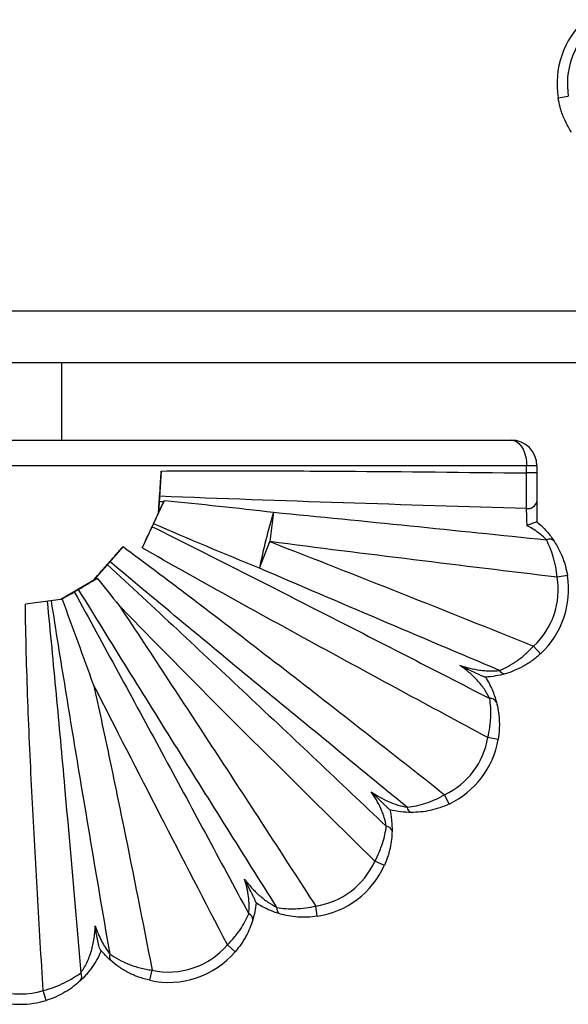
# Paper-space layout '_Derecha' of a CAD drawing. Header units: millimetres. Extents: x -1680 to -580, y -627 to 712.
# Tile 10 of 11: x -920 to -814, y 453 to 644. Entities that reach past the tile are written whole.
import ezdxf

# ---------------------------------------------------------------- set-up
doc = ezdxf.new("R2010")
doc.units = ezdxf.units.MM

psp = doc.layouts.new('_Derecha')

# ---------------------------------------------------------------- linework, layer by layer
at = {"color": 7, "linetype": 'Continuous', "lineweight": 25}
for p, q in [((-815.9, 628.76), (-813.93, 629.08)), ((-1680, 587.54), (-580, 587.54)), ((-1680, 577.54), (-580, 577.54)), ((-912, 562.54), (-912, 577.54)), ((-1018, 562.54), (-825, 562.54)), ((-820, 557.54), (-1020, 557.54)), ((-892.73, 556.55), (-893.26, 548.44)), ((-822, 556.17), (-822, 557.54)), ((-820, 557.54), (-820, 556.17)), ((-820, 556.17), (-822, 556.17)), ((-892.24, 550.61), (-892.14, 550.82)), ((-820, 550.67), (-820, 546.7)), ((-893.26, 548.44), (-896.42, 541.69)), ((-893.26, 548.44), (-893.26, 548.44)), ((-870.98, 548.58), (-871.72, 542.89)), ((-900.13, 541.92), (-905.73, 535.56)), ((-873.71, 537.75), (-871.72, 542.89)), ((-905.65, 535.48), (-912.17, 531.68)), ((-905.65, 535.48), (-905.73, 535.56)), ((-814.1, 536.32), (-816.07, 536)), ((-912.17, 531.68), (-919.02, 530.8)), ((-912.16, 531.68), (-912.17, 531.68)), ((-819.29, 521.21), (-820.65, 522.67)), ((-827.52, 504.63), (-829.5, 504.97)), ((-837.01, 492.13), (-837.87, 493.93)), ((-849.54, 480.23), (-851.37, 481.05)), ((-862.52, 470.4), (-862.82, 472.37)), ((-878.4, 463.55), (-879.91, 464.85)), ((-894.92, 458.01), (-894.5, 459.97)), ((-914.99, 454.13), (-915.58, 456.04))]:
    psp.add_line(p, q, dxfattribs=at)
at = {"color": 7, "linetype": 'Continuous', "lineweight": 25, "flags": 128}
psp.add_lwpolyline([(-825, 562.54), (-824.48, 562.46), (-823.97, 562.24), (-823.5, 561.87), (-823.07, 561.37), (-822.7, 560.75), (-822.4, 560.04), (-822.18, 559.25), (-822.05, 558.41), (-822, 557.54)], dxfattribs=at)
at = {"color": 7, "linetype": 'Continuous', "lineweight": 25}
for centre, radius, start, end in [((-799.12, 631.44), 17, 133.0008, 189.0564), ((-799.12, 631.44), 15, 133.0008, 189.0564), ((-825, 557.54), 5, 0, 90), ((-821.74, 551.06), 1.78, 261.1032, 347.3943), ((-765.16, 516.16), 110.68, 162.9632, 168.7498), ((-817.61, 542.05), 1.31, 43.7094, 115.1636), ((-830.88, 533.64), 15, 313.0008, 9.0564), ((-830.88, 533.64), 17, 313.0008, 9.0564), ((-826.23, 518.41), 1.1, 203.8902, 272.7542), ((-828.98, 511.28), 1.26, 26.2641, 97.1528), ((-844.28, 507.49), 15, 295.3082, 350.3117), ((-844.28, 507.49), 17, 295.3082, 350.3117), ((-843.99, 491.56), 1.12, 183.675, 252.9754), ((-849.26, 486.58), 1.25, 13.6259, 85.0595), ((-865.05, 487.21), 15, 278.5595, 335.7791), ((-865.05, 487.21), 17, 278.5595, 335.7791), ((-876.23, 469.75), 1.21, 358.0141, 68.8233), ((-869.21, 471.87), 1.15, 168.2598, 238.2014), ((-891.3, 474.62), 15, 257.6814, 319.3539), ((-901.65, 462.55), 1.11, 152.889, 219.5859), ((-891.3, 474.62), 17, 257.6814, 319.3539), ((-909.49, 458.78), 1.37, 320.2997, 30.1537), ((-920, 470.37), 15, 252.8519, 287.1596), ((-920, 470.37), 17, 252.8519, 287.1596)]:
    psp.add_arc(centre, radius, start, end, dxfattribs=at)
for points, knots in [([(-813.34, 622.12), (-813.63, 622.57), (-813.91, 623.05), (-814.45, 624.07), (-814.69, 624.6), (-815.03, 625.45), (-815.13, 625.74), (-815.33, 626.32), (-815.42, 626.62), (-815.67, 627.51), (-815.8, 628.13), (-815.9, 628.76)], [0, 0, 0, 0, 0.25, 0.25, 0.5, 0.5, 0.625, 0.625, 0.75, 0.75, 1, 1, 1, 1]), ([(-893.04, 551.66), (-892.99, 552.41), (-892.95, 553.2), (-892.87, 554.43), (-892.84, 554.85), (-892.78, 555.7), (-892.76, 556.12), (-892.73, 556.55)], [0, 0, 0, 0, 0.5, 0.5, 0.75, 0.75, 1, 1, 1, 1]), ([(-892.73, 556.55), (-886.83, 556.59), (-880.94, 556.6), (-869.15, 556.58), (-863.26, 556.55), (-845.58, 556.43), (-833.79, 556.31), (-822, 556.17)], [0, 0, 0, 0, 0.25, 0.25, 0.5, 0.5, 1, 1, 1, 1]), ([(-822.02, 549.3), (-822.02, 549.76), (-822.01, 550.76), (-822.01, 551.88), (-822.01, 553.06), (-822.01, 553.66), (-822, 554.59), (-822, 554.9), (-822, 555.53), (-822, 555.85), (-822, 556.17)], [0, 0, 0, 0, 0.25, 0.5, 0.5, 0.75, 0.75, 0.875, 0.875, 1, 1, 1, 1]), ([(-820, 556.17), (-820, 555.66), (-820, 555.15), (-820, 554.16), (-820, 553.68), (-820, 552.73), (-820, 551.84), (-820, 551.05), (-820, 550.67)], [0, 0, 0, 0, 0.25, 0.25, 0.5, 0.5, 0.75, 1, 1, 1, 1]), ([(-894.23, 546.36), (-893.88, 547.1), (-893.54, 547.85), (-893.01, 548.97), (-892.83, 549.35), (-892.48, 550.09), (-892.31, 550.46), (-892.14, 550.82)], [0, 0, 0, 0, 0.5, 0.5, 0.75, 0.75, 1, 1, 1, 1]), ([(-893.26, 548.44), (-893.23, 548.83), (-893.21, 549.22), (-893.16, 549.97), (-893.13, 550.34), (-893.1, 550.69)], [0, 0, 0, 0, 0.5, 0.5, 1, 1, 1, 1]), ([(-893.1, 550.69), (-893.09, 550.84), (-893.08, 551.01), (-893.06, 551.35), (-893.05, 551.52), (-893.04, 551.66)], [0, 0, 0, 0, 0.5, 0.5, 1, 1, 1, 1]), ([(-822.02, 549.3), (-833.86, 549.65), (-845.7, 550), (-869.37, 550.78), (-881.21, 551.19), (-893.04, 551.66)], [0, 0, 0, 0, 0.5, 0.5, 1, 1, 1, 1]), ([(-821.92, 545.97), (-821.92, 546.27), (-821.93, 546.57), (-821.95, 547.17), (-821.96, 547.47), (-821.98, 548.04), (-821.99, 548.31), (-822, 548.84), (-822.01, 549.08), (-822.02, 549.3)], [0, 0, 0, 0, 0.25, 0.25, 0.5, 0.5, 0.75, 0.75, 1, 1, 1, 1]), ([(-870.98, 548.58), (-862.17, 547.72), (-853.37, 546.84), (-835.77, 545.06), (-826.97, 544.15), (-818.17, 543.24)], [0, 0, 0, 0, 0.5, 0.5, 1, 1, 1, 1]), ([(-896.42, 541.69), (-896.09, 542.4), (-895.76, 543.1), (-895.12, 544.47), (-894.8, 545.14), (-894.5, 545.78)], [0, 0, 0, 0, 0.5, 0.5, 1, 1, 1, 1]), ([(-894.5, 545.78), (-894.46, 545.87), (-894.42, 545.96), (-894.32, 546.16), (-894.28, 546.26), (-894.23, 546.36)], [0, 0, 0, 0, 0.5, 0.5, 1, 1, 1, 1]), ([(-894.5, 545.78), (-883.57, 540.32), (-872.66, 534.8), (-850.88, 523.7), (-840, 518.12), (-829.13, 512.53)], [0, 0, 0, 0, 0.5, 0.5, 1, 1, 1, 1]), ([(-820, 546.7), (-820.01, 546.71), (-820.03, 546.71), (-820.09, 546.7), (-820.13, 546.68), (-820.29, 546.63), (-820.44, 546.58), (-820.8, 546.44), (-821.01, 546.36), (-821.45, 546.17), (-821.68, 546.07), (-821.92, 545.97)], [0, 0, 0, 0, 0.125, 0.125, 0.25, 0.25, 0.5, 0.5, 0.75, 0.75, 1, 1, 1, 1]), ([(-818.17, 543.24), (-818.41, 543.49), (-818.68, 543.74), (-819.25, 544.24), (-819.56, 544.49), (-820.51, 545.18), (-821.2, 545.6), (-821.92, 545.97)], [0, 0, 0, 0, 0.25, 0.25, 0.5, 0.5, 1, 1, 1, 1]), ([(-820, 546.7), (-819.32, 546.14), (-818.7, 545.53), (-817.56, 544.24), (-817.08, 543.59), (-816.66, 542.96)], [0, 0, 0, 0, 0.5, 0.5, 1, 1, 1, 1]), ([(-816.07, 536), (-816.14, 536.69), (-816.25, 537.36), (-816.44, 538.35), (-816.51, 538.67), (-816.67, 539.31), (-816.76, 539.63), (-817.04, 540.55), (-817.24, 541.14), (-817.69, 542.24), (-817.93, 542.76), (-818.17, 543.24)], [0, 0, 0, 0, 0.25, 0.25, 0.375, 0.375, 0.5, 0.5, 0.75, 0.75, 1, 1, 1, 1]), ([(-816.66, 542.96), (-816.37, 542.51), (-816.09, 542.03), (-815.55, 541.01), (-815.31, 540.48), (-814.97, 539.63), (-814.87, 539.34), (-814.67, 538.76), (-814.58, 538.46), (-814.33, 537.57), (-814.2, 536.95), (-814.1, 536.32)], [0, 0, 0, 0, 0.25, 0.25, 0.5, 0.5, 0.625, 0.625, 0.75, 0.75, 1, 1, 1, 1]), ([(-902.67, 539.02), (-902.27, 539.49), (-901.85, 539.96), (-901.22, 540.68), (-901, 540.93), (-900.57, 541.42), (-900.35, 541.67), (-900.13, 541.92)], [0, 0, 0, 0, 0.5, 0.5, 0.75, 0.75, 1, 1, 1, 1]), ([(-900.13, 541.92), (-897.49, 539.98), (-894.87, 538.02), (-889.63, 534.09), (-887.02, 532.11), (-879.2, 526.15), (-874.01, 522.15), (-858.48, 510.12), (-848.16, 502.04), (-837.87, 493.93)], [0, 0, 0, 0, 0.125, 0.125, 0.25, 0.25, 0.5, 0.5, 1, 1, 1, 1]), ([(-829.5, 504.97), (-840.7, 510.99), (-851.9, 517.04), (-868.65, 526.18), (-874.23, 529.25), (-885.35, 535.42), (-890.9, 538.53), (-896.42, 541.69)], [0, 0, 0, 0, 0.5, 0.5, 0.75, 0.75, 1, 1, 1, 1]), ([(-871.72, 542.89), (-863.18, 539.58), (-854.66, 536.23), (-837.65, 529.48), (-829.15, 526.08), (-820.65, 522.67)], [0, 0, 0, 0, 0.5, 0.5, 1, 1, 1, 1]), ([(-816.07, 536), (-825.35, 537.11), (-834.63, 538.24), (-853.18, 540.52), (-862.45, 541.69), (-871.72, 542.89)], [0, 0, 0, 0, 0.5, 0.5, 1, 1, 1, 1]), ([(-905.73, 535.56), (-905.29, 536.06), (-904.86, 536.55), (-904.22, 537.27), (-904.01, 537.51), (-903.59, 537.98), (-903.38, 538.22), (-903.18, 538.45)], [0, 0, 0, 0, 0.5, 0.5, 0.75, 0.75, 1, 1, 1, 1]), ([(-903.18, 538.45), (-903.1, 538.54), (-903.01, 538.64), (-902.84, 538.83), (-902.75, 538.93), (-902.67, 539.02)], [0, 0, 0, 0, 0.5, 0.5, 1, 1, 1, 1]), ([(-903.18, 538.45), (-898.64, 534.27), (-894.12, 530.07), (-885.09, 521.66), (-880.59, 517.44), (-867.09, 504.78), (-858.12, 496.31), (-849.16, 487.83)], [0, 0, 0, 0, 0.25, 0.25, 0.5, 0.5, 1, 1, 1, 1]), ([(-845.1, 491.49), (-854.74, 499.37), (-864.36, 507.26), (-878.76, 519.13), (-883.55, 523.09), (-893.13, 531.04), (-897.91, 535.02), (-902.67, 539.02)], [0, 0, 0, 0, 0.5, 0.5, 0.75, 0.75, 1, 1, 1, 1]), ([(-827.24, 517.96), (-834.99, 521.24), (-842.74, 524.53), (-858.23, 531.12), (-865.98, 534.42), (-873.71, 537.75)], [0, 0, 0, 0, 0.5, 0.5, 1, 1, 1, 1]), ([(-908.74, 533.65), (-908.18, 533.99), (-907.59, 534.33), (-906.38, 535.04), (-905.75, 535.42), (-905.11, 535.79)], [0, 0, 0, 0, 0.5, 0.5, 1, 1, 1, 1]), ([(-909.56, 533.17), (-909.44, 533.25), (-909.29, 533.33), (-909.01, 533.5), (-908.86, 533.58), (-908.74, 533.65)], [0, 0, 0, 0, 0.5, 0.5, 1, 1, 1, 1]), ([(-870.34, 472.11), (-876.78, 482.34), (-883.21, 492.58), (-896.01, 513.09), (-902.4, 523.36), (-908.74, 533.65)], [0, 0, 0, 0, 0.5, 0.5, 1, 1, 1, 1]), ([(-912.16, 531.68), (-911.71, 531.94), (-911.27, 532.2), (-910.39, 532.7), (-909.97, 532.94), (-909.56, 533.17)], [0, 0, 0, 0, 0.5, 0.5, 1, 1, 1, 1]), ([(-905.83, 515.18), (-906.83, 517.94), (-907.82, 520.7), (-909.83, 526.21), (-910.84, 528.97), (-911.87, 531.72)], [0, 0, 0, 0, 0.5, 0.5, 1, 1, 1, 1]), ([(-909.56, 533.17), (-903.88, 522.82), (-898.23, 512.45), (-886.99, 491.68), (-881.38, 481.28), (-875.79, 470.88)], [0, 0, 0, 0, 0.5, 0.5, 1, 1, 1, 1]), ([(-915.58, 456.04), (-915.97, 462.26), (-916.34, 468.49), (-917.06, 480.94), (-917.41, 487.17), (-918.03, 499.63), (-918.32, 505.86), (-918.67, 515.21), (-918.77, 518.33), (-918.93, 524.56), (-919, 527.68), (-919.02, 530.8)], [0, 0, 0, 0, 0.25, 0.25, 0.5, 0.5, 0.75, 0.75, 0.875, 0.875, 1, 1, 1, 1]), ([(-914.82, 531.35), (-914.22, 525.36), (-913.65, 519.38), (-912.53, 507.4), (-911.98, 501.41), (-910.37, 483.44), (-909.33, 471.45), (-908.31, 459.47)], [0, 0, 0, 0, 0.25, 0.25, 0.5, 0.5, 1, 1, 1, 1]), ([(-902.64, 463.06), (-904.59, 474.45), (-906.53, 485.85), (-909.38, 502.94), (-910.32, 508.64), (-912.18, 520.04), (-913.1, 525.75), (-913.99, 531.45)], [0, 0, 0, 0, 0.5, 0.5, 0.75, 0.75, 1, 1, 1, 1]), ([(-900.89, 530.54), (-894.48, 520.89), (-888.12, 511.2), (-875.44, 491.81), (-869.12, 482.09), (-862.82, 472.37)], [0, 0, 0, 0, 0.5, 0.5, 1, 1, 1, 1]), ([(-851.37, 481.05), (-859.69, 489.23), (-868, 497.43), (-880.4, 509.78), (-884.52, 513.9), (-892.74, 522.19), (-896.83, 526.35), (-900.89, 530.54)], [0, 0, 0, 0, 0.5, 0.5, 0.75, 0.75, 1, 1, 1, 1]), ([(-827.24, 517.96), (-826.67, 518.2), (-826.1, 518.47), (-824.98, 519.09), (-824.41, 519.44), (-823.57, 520.04), (-823.29, 520.25), (-822.74, 520.68), (-822.47, 520.91), (-821.67, 521.62), (-821.15, 522.13), (-820.65, 522.67)], [0, 0, 0, 0, 0.25, 0.25, 0.5, 0.5, 0.625, 0.625, 0.75, 0.75, 1, 1, 1, 1]), ([(-819.29, 521.21), (-819.8, 520.73), (-820.34, 520.29), (-821.17, 519.68), (-821.46, 519.49), (-822.03, 519.12), (-822.33, 518.95), (-823.2, 518.46), (-823.79, 518.18), (-824.98, 517.69), (-825.57, 517.48), (-826.17, 517.31)], [0, 0, 0, 0, 0.25, 0.25, 0.375, 0.375, 0.5, 0.5, 0.75, 0.75, 1, 1, 1, 1]), ([(-834.92, 518.93), (-834.3, 518.72), (-833.66, 518.54), (-832.38, 518.24), (-831.73, 518.12), (-830.76, 517.99), (-830.43, 517.96), (-829.78, 517.91), (-829.45, 517.89), (-828.48, 517.87), (-827.84, 517.9), (-827.24, 517.96)], [0, 0, 0, 0, 0.25, 0.25, 0.5, 0.5, 0.625, 0.625, 0.75, 0.75, 1, 1, 1, 1]), ([(-829.13, 512.53), (-829.28, 512.83), (-829.43, 513.13), (-829.79, 513.73), (-829.98, 514.04), (-830.6, 514.94), (-831.06, 515.51), (-831.81, 516.33), (-832.07, 516.6), (-832.61, 517.11), (-832.88, 517.36), (-833.72, 518.07), (-834.31, 518.52), (-834.92, 518.93)], [0, 0, 0, 0, 0.125, 0.125, 0.25, 0.25, 0.5, 0.5, 0.625, 0.625, 0.75, 0.75, 1, 1, 1, 1]), ([(-830, 516.67), (-830.02, 516.66), (-830.07, 516.67), (-830.19, 516.71), (-830.27, 516.74), (-830.44, 516.81), (-830.53, 516.84), (-830.72, 516.93), (-830.82, 516.97), (-831.14, 517.11), (-831.35, 517.21), (-831.79, 517.41), (-832.01, 517.51), (-832.68, 517.83), (-833.13, 518.05), (-833.8, 518.38), (-834.02, 518.49), (-834.47, 518.71), (-834.7, 518.82), (-834.92, 518.93)], [0, 0, 0, 0, 0.0625, 0.0625, 0.125, 0.125, 0.1875, 0.1875, 0.25, 0.25, 0.375, 0.375, 0.5, 0.5, 0.75, 0.75, 0.875, 0.875, 1, 1, 1, 1]), ([(-826.17, 517.31), (-826.76, 517.14), (-827.38, 517), (-828.66, 516.78), (-829.32, 516.7), (-830, 516.67)], [0, 0, 0, 0, 0.5, 0.5, 1, 1, 1, 1]), ([(-829.97, 516.67), (-829.47, 515.89), (-829.04, 515.08), (-828.33, 513.43), (-828.05, 512.61), (-827.85, 511.84)], [0, 0, 0, 0, 0.5, 0.5, 1, 1, 1, 1]), ([(-905.83, 515.18), (-904.81, 510.59), (-903.82, 506), (-901.88, 496.81), (-900.93, 492.21), (-898.12, 478.4), (-896.29, 469.19), (-894.5, 459.97)], [0, 0, 0, 0, 0.25, 0.25, 0.5, 0.5, 1, 1, 1, 1]), ([(-879.91, 464.85), (-884.26, 473.22), (-888.6, 481.6), (-897.24, 498.38), (-901.55, 506.77), (-905.83, 515.18)], [0, 0, 0, 0, 0.5, 0.5, 1, 1, 1, 1]), ([(-829.5, 504.97), (-829.34, 505.64), (-829.21, 506.31), (-829.08, 507.3), (-829.04, 507.63), (-828.98, 508.29), (-828.96, 508.62), (-828.92, 509.59), (-828.93, 510.21), (-828.99, 511.41), (-829.05, 511.99), (-829.13, 512.53)], [0, 0, 0, 0, 0.25, 0.25, 0.375, 0.375, 0.5, 0.5, 0.75, 0.75, 1, 1, 1, 1]), ([(-827.85, 511.84), (-827.71, 511.31), (-827.59, 510.75), (-827.4, 509.61), (-827.34, 509.02), (-827.29, 508.1), (-827.28, 507.78), (-827.28, 507.16), (-827.29, 506.85), (-827.35, 505.9), (-827.42, 505.27), (-827.52, 504.63)], [0, 0, 0, 0, 0.25, 0.25, 0.5, 0.5, 0.625, 0.625, 0.75, 0.75, 1, 1, 1, 1]), ([(-852.09, 494.47), (-851.56, 494.11), (-851.01, 493.76), (-849.88, 493.14), (-849.31, 492.85), (-848.13, 492.34), (-847.52, 492.12), (-846.31, 491.74), (-845.7, 491.6), (-845.1, 491.49)], [0, 0, 0, 0, 0.25, 0.25, 0.5, 0.5, 0.75, 0.75, 1, 1, 1, 1]), ([(-849.16, 487.83), (-849.25, 488.38), (-849.39, 488.96), (-849.66, 489.83), (-849.76, 490.12), (-849.98, 490.7), (-850.1, 490.98), (-850.47, 491.83), (-850.76, 492.38), (-851.39, 493.45), (-851.73, 493.97), (-852.09, 494.47)], [0, 0, 0, 0, 0.25, 0.25, 0.375, 0.375, 0.5, 0.5, 0.75, 0.75, 1, 1, 1, 1]), ([(-848.49, 491.02), (-848.5, 491.03), (-848.58, 491.09), (-848.8, 491.3), (-848.94, 491.43), (-849.24, 491.72), (-849.4, 491.87), (-849.73, 492.19), (-849.89, 492.35), (-850.4, 492.83), (-850.73, 493.15), (-851.41, 493.81), (-851.75, 494.14), (-852.09, 494.47)], [0, 0, 0, 0, 0.125, 0.125, 0.25, 0.25, 0.375, 0.375, 0.5, 0.5, 0.75, 0.75, 1, 1, 1, 1]), ([(-845.1, 491.49), (-843.93, 491.62), (-842.74, 491.88), (-840.91, 492.49), (-840.29, 492.73), (-839.06, 493.28), (-838.46, 493.59), (-837.87, 493.93)], [0, 0, 0, 0, 0.5, 0.5, 0.75, 0.75, 1, 1, 1, 1]), ([(-837.01, 492.13), (-837.61, 491.84), (-838.22, 491.6), (-839.44, 491.19), (-840.07, 491.01), (-841.91, 490.61), (-843.12, 490.49), (-844.32, 490.49)], [0, 0, 0, 0, 0.25, 0.25, 0.5, 0.5, 1, 1, 1, 1]), ([(-844.32, 490.49), (-844.98, 490.5), (-845.67, 490.54), (-847.07, 490.71), (-847.78, 490.84), (-848.49, 491.02)], [0, 0, 0, 0, 0.5, 0.5, 1, 1, 1, 1]), ([(-848.48, 491.02), (-848.4, 490.67), (-848.33, 490.31), (-848.21, 489.6), (-848.17, 489.25), (-848.06, 488.2), (-848.04, 487.53), (-848.05, 486.88)], [0, 0, 0, 0, 0.25, 0.25, 0.5, 0.5, 1, 1, 1, 1]), ([(-851.37, 481.05), (-851.07, 481.62), (-850.79, 482.19), (-850.43, 483.05), (-850.31, 483.34), (-850.1, 483.92), (-850, 484.21), (-849.72, 485.07), (-849.57, 485.64), (-849.32, 486.75), (-849.22, 487.3), (-849.16, 487.83)], [0, 0, 0, 0, 0.25, 0.25, 0.375, 0.375, 0.5, 0.5, 0.75, 0.75, 1, 1, 1, 1]), ([(-848.05, 486.88), (-848.06, 486.35), (-848.1, 485.81), (-848.22, 484.71), (-848.31, 484.16), (-848.5, 483.31), (-848.57, 483.03), (-848.72, 482.46), (-848.81, 482.18), (-849.08, 481.34), (-849.3, 480.78), (-849.54, 480.23)], [0, 0, 0, 0, 0.25, 0.25, 0.5, 0.5, 0.625, 0.625, 0.75, 0.75, 1, 1, 1, 1]), ([(-876.6, 477.58), (-876.17, 477.01), (-875.73, 476.46), (-874.78, 475.41), (-874.27, 474.92), (-873.48, 474.22), (-873.21, 473.99), (-872.66, 473.56), (-872.38, 473.35), (-871.52, 472.75), (-870.93, 472.4), (-870.34, 472.11)], [0, 0, 0, 0, 0.25, 0.25, 0.5, 0.5, 0.625, 0.625, 0.75, 0.75, 1, 1, 1, 1]), ([(-875.79, 470.88), (-875.74, 471.4), (-875.72, 471.95), (-875.73, 473.08), (-875.77, 473.65), (-875.92, 474.79), (-876.01, 475.35), (-876.27, 476.48), (-876.42, 477.03), (-876.6, 477.58)], [0, 0, 0, 0, 0.25, 0.25, 0.5, 0.5, 0.75, 0.75, 1, 1, 1, 1]), ([(-874.37, 473), (-874.37, 473.02), (-874.41, 473.13), (-874.53, 473.42), (-874.61, 473.6), (-874.79, 473.99), (-874.89, 474.19), (-875.09, 474.61), (-875.19, 474.82), (-875.51, 475.45), (-875.72, 475.88), (-876.16, 476.73), (-876.38, 477.15), (-876.6, 477.58)], [0, 0, 0, 0, 0.125, 0.125, 0.25, 0.25, 0.375, 0.375, 0.5, 0.5, 0.75, 0.75, 1, 1, 1, 1]), ([(-874.37, 473), (-874.43, 472.42), (-874.51, 471.85), (-874.73, 470.75), (-874.87, 470.21), (-875.02, 469.71)], [0, 0, 0, 0, 0.5, 0.5, 1, 1, 1, 1]), ([(-869.82, 470.89), (-870.58, 471.11), (-871.35, 471.39), (-872.5, 471.92), (-872.88, 472.11), (-873.64, 472.53), (-874.01, 472.75), (-874.37, 472.99)], [0, 0, 0, 0, 0.5, 0.5, 0.75, 0.75, 1, 1, 1, 1]), ([(-879.91, 464.85), (-879.45, 465.32), (-879.02, 465.8), (-878.41, 466.54), (-878.21, 466.79), (-877.83, 467.29), (-877.65, 467.55), (-877.13, 468.32), (-876.82, 468.83), (-876.26, 469.86), (-876.01, 470.37), (-875.79, 470.88)], [0, 0, 0, 0, 0.25, 0.25, 0.375, 0.375, 0.5, 0.5, 0.75, 0.75, 1, 1, 1, 1]), ([(-870.34, 472.11), (-869.78, 472.01), (-869.19, 471.94), (-867.99, 471.85), (-867.38, 471.84), (-866.11, 471.88), (-865.45, 471.93), (-864.13, 472.1), (-863.48, 472.22), (-862.82, 472.37)], [0, 0, 0, 0, 0.25, 0.25, 0.5, 0.5, 0.75, 0.75, 1, 1, 1, 1]), ([(-862.52, 470.4), (-863.16, 470.3), (-863.79, 470.24), (-865.06, 470.19), (-865.7, 470.21), (-867.54, 470.35), (-868.71, 470.57), (-869.82, 470.89)], [0, 0, 0, 0, 0.25, 0.25, 0.5, 0.5, 1, 1, 1, 1]), ([(-875.02, 469.71), (-875.18, 469.18), (-875.37, 468.65), (-875.8, 467.6), (-876.05, 467.08), (-876.47, 466.29), (-876.62, 466.03), (-876.94, 465.51), (-877.1, 465.26), (-877.62, 464.51), (-877.99, 464.02), (-878.4, 463.55)], [0, 0, 0, 0, 0.25, 0.25, 0.5, 0.5, 0.625, 0.625, 0.75, 0.75, 1, 1, 1, 1]), ([(-908.31, 459.47), (-908.11, 459.74), (-907.9, 460.04), (-907.51, 460.7), (-907.31, 461.05), (-906.96, 461.78), (-906.8, 462.15), (-906.5, 462.92), (-906.37, 463.31), (-906.02, 464.5), (-905.85, 465.3), (-905.6, 466.93), (-905.53, 467.75), (-905.51, 468.57)], [0, 0, 0, 0, 0.125, 0.125, 0.25, 0.25, 0.375, 0.375, 0.5, 0.5, 0.75, 0.75, 1, 1, 1, 1]), ([(-905.51, 468.57), (-905.35, 468.07), (-905.16, 467.57), (-904.76, 466.59), (-904.54, 466.11), (-904.17, 465.41), (-904.05, 465.17), (-903.78, 464.72), (-903.65, 464.5), (-903.23, 463.84), (-902.94, 463.44), (-902.64, 463.06)], [0, 0, 0, 0, 0.25, 0.25, 0.5, 0.5, 0.625, 0.625, 0.75, 0.75, 1, 1, 1, 1]), ([(-904.47, 463.87), (-904.5, 463.91), (-904.53, 463.96), (-904.59, 464.09), (-904.62, 464.16), (-904.71, 464.4), (-904.77, 464.59), (-904.87, 464.97), (-904.92, 465.17), (-905.01, 465.58), (-905.05, 465.79), (-905.18, 466.42), (-905.25, 466.85), (-905.39, 467.71), (-905.45, 468.14), (-905.51, 468.57)], [0, 0, 0, 0, 0.0625, 0.0625, 0.125, 0.125, 0.25, 0.25, 0.375, 0.375, 0.5, 0.5, 0.75, 0.75, 1, 1, 1, 1]), ([(-904.35, 463.73), (-904.6, 463.15), (-904.87, 462.59), (-905.49, 461.49), (-905.82, 460.97), (-906.36, 460.22), (-906.54, 459.98), (-906.92, 459.51), (-907.11, 459.28), (-907.68, 458.64), (-908.07, 458.25), (-908.44, 457.91)], [0, 0, 0, 0, 0.25, 0.25, 0.5, 0.5, 0.625, 0.625, 0.75, 0.75, 1, 1, 1, 1]), ([(-902.51, 461.84), (-902.84, 462.13), (-903.17, 462.45), (-903.83, 463.13), (-904.15, 463.49), (-904.47, 463.87)], [0, 0, 0, 0, 0.5, 0.5, 1, 1, 1, 1]), ([(-904.47, 463.87), (-904.43, 463.83), (-904.4, 463.79), (-904.36, 463.74), (-904.35, 463.73), (-904.35, 463.73)], [0, 0, 0, 0, 0.5, 0.5, 1, 1, 1, 1]), ([(-902.64, 463.06), (-902.12, 462.7), (-901.56, 462.35), (-900.35, 461.7), (-899.7, 461.4), (-898.66, 461), (-898.3, 460.87), (-897.58, 460.64), (-897.21, 460.53), (-896.45, 460.33), (-896.07, 460.25), (-895.29, 460.09), (-894.89, 460.02), (-894.5, 459.97)], [0, 0, 0, 0, 0.25, 0.25, 0.5, 0.5, 0.625, 0.625, 0.75, 0.75, 0.875, 0.875, 1, 1, 1, 1]), ([(-894.92, 458.01), (-895.3, 458.09), (-895.67, 458.19), (-896.39, 458.4), (-896.75, 458.52), (-897.45, 458.77), (-897.79, 458.91), (-898.47, 459.2), (-898.8, 459.36), (-899.76, 459.86), (-900.36, 460.22), (-901.49, 461), (-902.01, 461.41), (-902.51, 461.84)], [0, 0, 0, 0, 0.125, 0.125, 0.25, 0.25, 0.375, 0.375, 0.5, 0.5, 0.75, 0.75, 1, 1, 1, 1]), ([(-915.58, 456.04), (-914.85, 456.23), (-914.14, 456.45), (-912.78, 456.95), (-912.11, 457.23), (-910.88, 457.83), (-910.3, 458.15), (-909.23, 458.81), (-908.75, 459.14), (-908.31, 459.47)], [0, 0, 0, 0, 0.25, 0.25, 0.5, 0.5, 0.75, 0.75, 1, 1, 1, 1]), ([(-908.44, 457.91), (-908.84, 457.54), (-909.28, 457.16), (-910.25, 456.43), (-910.76, 456.08), (-911.87, 455.43), (-912.46, 455.12), (-913.69, 454.57), (-914.33, 454.33), (-914.99, 454.13)], [0, 0, 0, 0, 0.25, 0.25, 0.5, 0.5, 0.75, 0.75, 1, 1, 1, 1])]:
    psp.add_open_spline(points, degree=3, knots=knots, dxfattribs=at)
for points in [[(-892.24, 550.61), (-892.57, 549.92), (-892.91, 549.2), (-893.26, 548.44)], [(-893.1, 550.69), (-892.82, 550.66), (-892.53, 550.64), (-892.24, 550.61)], [(-892.14, 550.82), (-885.08, 550.16), (-878.03, 549.41), (-870.98, 548.58)], [(-873.71, 537.75), (-880.58, 540.54), (-887.43, 543.4), (-894.23, 546.36)], [(-905.11, 535.79), (-905.29, 535.68), (-905.47, 535.58), (-905.65, 535.48)], [(-905.11, 535.79), (-903.71, 534.03), (-902.3, 532.29), (-900.89, 530.54)], [(-911.87, 531.72), (-911.97, 531.71), (-912.06, 531.69), (-912.16, 531.68)]]:
    psp.add_open_spline(points, degree=3, dxfattribs=at)

doc.saveas('drawing.dxf')
